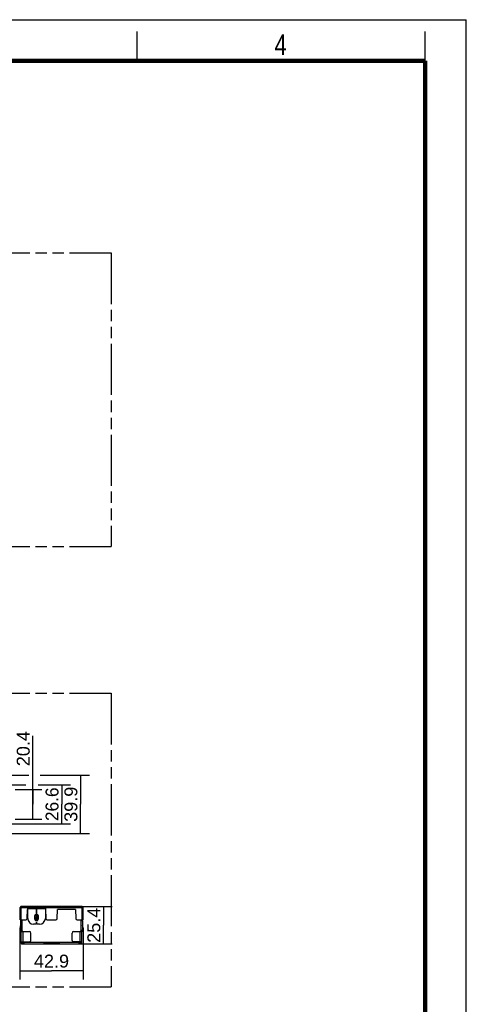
# Model space of a CAD drawing. Header units: millimetres. Extents: x 0 to 210, y 0 to 297.
# Tile 9 of 9: x 134 to 210, y 129 to 297. Entities that reach past the tile are written whole.
import ezdxf
from ezdxf.enums import TextEntityAlignment as Align

# ---------------------------------------------------------------- set-up
doc = ezdxf.new("R2010")
doc.units = ezdxf.units.MM
doc.header["$LTSCALE"] = 19.36
doc.linetypes.add('PHANTOM', pattern=[0.8, 0.45, -0.05, 0.1, -0.05, 0.1, -0.05])
doc.layers.get('0').update_dxf_attribs({"linetype": 'CONTINUOUS'})
doc.layers.add('DEFAULT_3', color=7, linetype='PHANTOM')
doc.layers.add('Z_DIM_2D', color=7, linetype='CONTINUOUS')
doc.styles.add('TEXTSTYLE_2', font='txt', dxfattribs={"width": 0.75})
doc.styles.add('TEXTSTYLE_3', font='helveticaneueltw1g-ltcn.otf')
doc.styles.add('TEXTSTYLE_4', font='tridonic-metric-print-light.otf')
doc.dimstyles.new('DIMSTYLE_1', dxfattribs={"dimtxt": 2.2, "dimasz": 3.5, "dimexe": 1.5, "dimexo": 0, "dimgap": 0.55, "dimtad": 1, "dimlfac": 4, "dimdsep": 46, "dimtxsty": 'TEXTSTYLE_3', "dimblk": '_FILLED', "dimblk1": '_FILLED', "dimblk2": '_FILLED', "dimcen": 0.09, "dimclrt": 5, "dimazin": 2, "dimtp": 0.3, "dimtm": 0.3, "dimtfac": 1, "dimtofl": 0, "dimtmove": 0, "dimatfit": 3, "dimldrblk": '_FILLED', "dimfxl": 0, "dimtolj": 1, "dimarcsym": 0})
doc.dimstyles.new('DIMSTYLE_2', dxfattribs={"dimtxt": 2.2, "dimasz": 3.5, "dimexe": 1.5, "dimexo": 0, "dimgap": 0.55, "dimtad": 1, "dimlfac": 4, "dimdsep": 46, "dimtxsty": 'TEXTSTYLE_3', "dimblk": '_FILLED', "dimblk1": '_FILLED', "dimblk2": '_FILLED', "dimcen": 0.09, "dimclrt": 5, "dimazin": 2, "dimtp": 0.2, "dimtm": 0.2, "dimtfac": 1, "dimtofl": 0, "dimtmove": 0, "dimatfit": 3, "dimldrblk": '_FILLED', "dimfxl": 0, "dimtolj": 1, "dimarcsym": 0})
doc.dimstyles.new('DIMSTYLE_3', dxfattribs={"dimtxt": 2.2, "dimasz": 3.5, "dimexe": 1.5, "dimexo": 0, "dimgap": 0.55, "dimtad": 1, "dimdec": 1, "dimlfac": 4, "dimdsep": 46, "dimtxsty": 'TEXTSTYLE_3', "dimblk": '_FILLED', "dimblk1": '_FILLED', "dimblk2": '_FILLED', "dimcen": 0.09, "dimclrt": 5, "dimadec": 1, "dimazin": 2, "dimtp": 0.2, "dimtm": 0.2, "dimtfac": 1, "dimtdec": 1, "dimtofl": 0, "dimtmove": 0, "dimatfit": 3, "dimldrblk": '_FILLED', "dimfxl": 0, "dimtolj": 1, "dimarcsym": 0})
doc.dimstyles.new('DIMSTYLE_8', dxfattribs={"dimtxt": 2.2, "dimasz": 3.5, "dimexe": 1.5, "dimexo": 0, "dimgap": 0.55, "dimtad": 1, "dimdec": 1, "dimlfac": 4, "dimdsep": 46, "dimtxsty": 'TEXTSTYLE_4', "dimblk": '_FILLED', "dimblk1": '_FILLED', "dimblk2": '_FILLED', "dimcen": 0.09, "dimclrt": 5, "dimadec": 1, "dimazin": 2, "dimtp": 0.2, "dimtm": 0.2, "dimtfac": 1, "dimtdec": 1, "dimtofl": 0, "dimtmove": 0, "dimatfit": 3, "dimldrblk": '_FILLED', "dimfxl": 0, "dimtolj": 1, "dimarcsym": 0})

# ---------------------------------------------------------------- blocks, each defined once
blk = doc.blocks.new('*D2')
at = {"layer": 'Z_DIM_2D', "color": 2, "linetype": 'Continuous', "transparency": 16777216}
for p, q in [((134.06, 142.36), (134.06, 133.53)), ((144.79, 142.36), (144.79, 133.53)), ((134.06, 135.03), (139.42, 135.03)), ((144.79, 135.03), (139.42, 135.03))]:
    blk.add_line(p, q, dxfattribs=at)
at = {"layer": 'Z_DIM_2D', "color": 5, "linetype": 'Continuous', "transparency": 16777216, "style": 'TEXTSTYLE_3'}
blk.add_text('42.9', height=2.2, dxfattribs=at).set_placement((139.42, 135.58), align=Align.CENTER)
blk = doc.blocks.new('_FILLED')
at = {"color": 0, "linetype": 'ByBlock'}
blk.add_solid([(0, 0), (-1, 0.125), (-1, -0.125)], dxfattribs=at)
blk = doc.blocks.new('_NONE')
blk = doc.blocks.new('*D3')
at = {"layer": 'Z_DIM_2D', "color": 2, "linetype": 'Continuous', "transparency": 16777216}
for p, q in [((144.61, 145.96), (149.77, 145.96)), ((148.27, 145.96), (148.27, 142.79)), ((148.27, 139.61), (148.27, 142.79)), ((144.17, 139.61), (149.77, 139.61))]:
    blk.add_line(p, q, dxfattribs=at)
at = {"layer": 'Z_DIM_2D', "color": 5, "linetype": 'Continuous', "transparency": 16777216, "style": 'TEXTSTYLE_3'}
blk.add_text('25.4', height=2.2, rotation=90, dxfattribs=at).set_placement((147.72, 142.79), align=Align.CENTER)
blk = doc.blocks.new('*D8')
at = {"layer": 'Z_DIM_2D', "color": 2, "linetype": 'Continuous', "transparency": 16777216}
for p, q in [((136.26, 163.38), (136.26, 175.04)), ((133.22, 165.93), (137.76, 165.93)), ((136.26, 165.93), (136.26, 163.38)), ((136.26, 160.84), (136.26, 163.38)), ((133.22, 160.84), (137.76, 160.84))]:
    blk.add_line(p, q, dxfattribs=at)
at = {"layer": 'Z_DIM_2D', "color": 5, "linetype": 'Continuous', "transparency": 16777216, "style": 'TEXTSTYLE_3'}
blk.add_text('20.4', height=2.2, rotation=90, dxfattribs=at).set_placement((135.71, 169.87))
blk = doc.blocks.new('*D16')
at = {"layer": 'Z_DIM_2D', "color": 2, "linetype": 'Continuous', "transparency": 16777216}
for p, q in [((121.09, 168.37), (135.55, 168.37)), ((137.5, 168.37), (145.87, 168.37)), ((144.37, 168.37), (144.37, 163.39)), ((144.37, 158.4), (144.37, 163.39)), ((121.09, 158.4), (145.87, 158.4))]:
    blk.add_line(p, q, dxfattribs=at)
at = {"layer": 'Z_DIM_2D', "color": 5, "linetype": 'Continuous', "transparency": 16777216, "style": 'TEXTSTYLE_3'}
blk.add_text('39.9', height=2.2, rotation=90, dxfattribs=at).set_placement((143.82, 163.39), align=Align.CENTER)
blk = doc.blocks.new('*D23')
at = {"layer": 'Z_DIM_2D', "color": 2, "linetype": 'Continuous', "transparency": 16777216}
for p, q in [((121.64, 166.71), (135.05, 166.71)), ((137.14, 166.71), (142.66, 166.71)), ((141.16, 166.71), (141.16, 163.39)), ((141.16, 160.06), (141.16, 163.39)), ((121.64, 160.06), (142.66, 160.06))]:
    blk.add_line(p, q, dxfattribs=at)
at = {"layer": 'Z_DIM_2D', "color": 5, "linetype": 'Continuous', "transparency": 16777216, "style": 'TEXTSTYLE_4'}
blk.add_text('26.6', height=2.2, rotation=90, dxfattribs=at).set_placement((140.61, 163.39), align=Align.CENTER)

msp = doc.modelspace()

# ---------------------------------------------------------------- linework, layer by layer
at = {"color": 2, "linetype": 'Continuous'}
for p, q in [((0, 297), (210, 297)), ((210, 0), (210, 297)), ((154, 290), (154, 295)), ((203, 290), (203, 295))]:
    msp.add_line(p, q, dxfattribs=at)
at = {"color": 7, "linetype": 'Continuous'}
for p, q in [((144.6344, 145.9628), (134.2144, 145.9628)), ((134.2144, 143.7128), (134.2144, 145.9627)), ((144.6344, 143.7128), (144.6344, 145.9627)), ((134.0869, 143.7128), (134.0869, 145.8353)), ((134.0869, 145.8353), (134.2119, 145.8353)), ((134.2119, 145.8353), (134.2119, 143.7128)), ((135.2842, 143.9291), (135.3432, 145.4628)), ((135.3432, 145.4628), (135.3744, 145.4628)), ((135.3744, 143.9628), (135.3744, 145.6628)), ((135.3744, 145.6628), (136.8719, 145.6628)), ((136.5869, 143.8128), (136.5869, 144.3778)), ((136.8719, 144.6653), (136.8719, 145.6628)), ((136.8769, 145.6628), (136.8769, 144.6653)), ((136.8769, 145.6628), (138.3744, 145.6628)), ((137.1619, 144.3778), (137.1619, 143.8128)), ((138.3744, 145.6628), (138.3744, 143.9628)), ((138.3744, 145.4628), (138.4057, 145.4628)), ((138.4057, 145.4628), (138.4646, 143.9291)), ((140.3842, 143.9291), (140.4432, 145.4628)), ((143.5057, 145.4628), (140.4432, 145.4628)), ((143.5057, 145.4628), (143.5646, 143.9291)), ((144.6369, 145.8353), (144.7619, 145.8353)), ((144.6369, 143.7128), (144.6369, 145.8353)), ((144.7619, 145.8353), (144.7619, 143.7128)), ((134.2119, 143.7128), (134.0869, 143.7128)), ((134.1369, 143.6128), (134.1369, 141.8628)), ((134.1369, 143.6128), (134.4619, 143.6128)), ((134.2144, 143.7128), (135.0594, 143.7128)), ((134.2869, 143.6128), (134.2869, 143.7128)), ((134.4119, 143.6378), (134.2869, 143.6378)), ((134.4119, 143.7128), (134.4119, 143.6128)), ((134.4369, 143.7128), (134.4369, 143.6378)), ((134.4369, 143.6378), (134.4619, 143.6378)), ((134.4619, 143.6378), (134.4619, 143.6128)), ((136.7994, 142.9628), (136.3744, 142.9628)), ((136.7994, 142.9628), (136.8744, 143.3128)), ((136.9307, 143.0503), (136.8182, 143.0503)), ((136.8744, 143.3128), (136.9494, 142.9628)), ((137.3744, 142.9628), (136.9494, 142.9628)), ((138.6894, 143.7128), (140.1594, 143.7128)), ((143.7894, 143.7128), (144.6344, 143.7128)), ((144.4119, 143.6378), (144.3869, 143.6378)), ((144.3869, 143.6378), (144.3869, 143.6128)), ((144.3869, 143.6128), (144.7119, 143.6128)), ((144.4119, 143.6378), (144.4119, 143.7128)), ((144.4369, 143.6128), (144.4369, 143.7128)), ((144.5619, 143.6378), (144.4369, 143.6378)), ((144.5619, 143.6128), (144.5619, 143.7128)), ((144.7619, 143.7128), (144.6369, 143.7128)), ((144.7119, 143.6128), (144.7119, 141.8628)), ((134.1369, 141.8628), (134.4619, 141.8628)), ((134.2869, 139.7378), (134.2869, 141.8628)), ((134.2869, 141.8378), (134.4119, 141.8378)), ((134.4119, 141.7253), (134.2869, 141.7253)), ((134.2869, 141.7128), (135.6619, 141.7128)), ((134.4119, 141.8628), (134.4119, 141.7128)), ((134.4369, 141.8378), (134.4369, 141.7128)), ((134.4619, 141.8378), (134.4369, 141.8378)), ((134.4619, 141.8628), (134.4619, 141.8378)), ((135.9119, 140.2128), (135.9119, 141.4628)), ((142.9369, 140.2128), (142.9369, 141.4628)), ((143.1869, 141.7128), (144.5619, 141.7128)), ((144.7119, 141.8628), (144.3869, 141.8628)), ((144.3869, 141.8628), (144.3869, 141.8378)), ((144.3869, 141.8378), (144.4119, 141.8378)), ((144.4119, 141.7128), (144.4119, 141.8378)), ((144.4369, 141.7128), (144.4369, 141.8628)), ((144.4369, 141.8378), (144.5619, 141.8378)), ((144.5619, 141.7378), (144.4369, 141.7378)), ((144.5619, 139.7378), (144.5619, 141.8628)), ((134.2869, 139.9628), (135.6619, 139.9628)), ((134.2869, 139.9378), (134.4119, 139.9378)), ((134.4119, 139.9628), (134.4119, 139.6128)), ((134.4119, 139.7378), (134.6744, 139.7378)), ((134.4119, 139.6128), (144.4369, 139.6128)), ((134.4369, 139.9628), (134.4369, 139.7628)), ((134.4369, 139.8878), (144.4119, 139.8878)), ((134.6744, 139.7628), (134.4369, 139.7628)), ((134.4369, 139.7378), (134.4369, 139.6128)), ((140.6619, 139.7628), (138.1869, 139.7628)), ((138.1869, 139.7378), (140.6619, 139.7378)), ((138.4244, 139.7628), (138.4244, 139.8878)), ((138.4244, 139.6128), (138.4244, 139.7378)), ((140.4244, 139.8878), (140.4244, 139.7628)), ((140.4244, 139.7378), (140.4244, 139.6128)), ((144.5619, 139.9628), (143.1869, 139.9628)), ((144.4119, 139.7628), (144.1744, 139.7628)), ((144.1744, 139.7378), (144.4369, 139.7378)), ((144.4119, 139.7628), (144.4119, 139.9628)), ((144.4119, 139.7378), (144.4119, 139.6128)), ((144.4369, 139.6128), (144.4369, 139.9628)), ((144.4369, 139.9378), (144.5619, 139.9378))]:
    msp.add_line(p, q, dxfattribs=at)
at = {"color": 9, "linetype": 'Continuous'}
for p, q in [((134.2144, 145.8353), (144.6344, 145.8353)), ((134.4369, 141.8628), (134.4369, 143.6128)), ((144.4119, 143.6128), (144.4119, 141.8628)), ((134.264, 141.7255), (134.264, 141.8628)), ((134.5869, 139.9628), (134.5869, 141.7128)), ((144.2619, 141.7128), (144.2619, 139.9628)), ((144.5848, 141.8628), (144.5847, 141.7288)), ((144.5847, 141.7288), (144.5848, 141.7255))]:
    msp.add_line(p, q, dxfattribs=at)
at = {"color": 7, "linetype": 'Continuous', "const_width": 0.7}
for points in [[(7, 290), (203, 290)], [(203, 7), (203, 290)]]:
    msp.add_lwpolyline(points, dxfattribs=at)
at = {"color": 7, "linetype": 'Continuous'}
for centre, radius in [((136.8744, 144.3778), 0.2687), ((136.8744, 144.3778), 0.1275), ((136.8744, 143.8128), 0.2687), ((136.8744, 143.8128), 0.1275)]:
    msp.add_circle(centre, radius, dxfattribs=at)
for centre, radius, start, end in [((134.2144, 145.8353), 0.1275, 90, 180), ((144.6344, 145.8353), 0.1275, 0, 90), ((136.8744, 144.3778), 0.2875, 90.49823, 180), ((136.8744, 144.3778), 0.2875, 0, 89.50177), ((135.1675, 142.3628), 1.1056, 158.865694, 201.134306), ((135.0594, 143.9378), 0.225, 270, 357.8), ((136.3744, 143.9628), 1, 180, 270), ((136.8744, 143.8128), 0.2875, 180, 360), ((137.3744, 143.9628), 1, 270, 360), ((138.6894, 143.9378), 0.225, 182.2, 270), ((140.1594, 143.9378), 0.225, 270, 357.8), ((143.7894, 143.9378), 0.225, 182.2, 270), ((143.6813, 142.3628), 1.1056, 338.865694, 21.134306), ((135.1675, 142.3628), 1.1056, 206.914855, 215.198921), ((134.1619, 141.6534), 0.125, 5.866487, 35.198921), ((135.6619, 141.4628), 0.25, 0, 90), ((143.1869, 141.4628), 0.25, 90, 180), ((144.6869, 141.6534), 0.125, 144.801079, 174.133513), ((143.6813, 142.3628), 1.1056, 324.801079, 333.085145), ((134.4119, 139.7378), 0.125, 180, 270), ((135.6619, 140.2128), 0.25, 270, 360), ((143.1869, 140.2128), 0.25, 180, 270), ((144.4369, 139.7378), 0.125, 270, 360)]:
    msp.add_arc(centre, radius, start, end, dxfattribs=at)
for centre, major_axis, start_param, end_param in [((134.6744, 139.7503), (0.1375, 0), -1.57079633, 1.57079633), ((134.6744, 139.7503), (0.0125, 0), -1.57079633, 1.57079633), ((138.1869, 139.7503), (0.1375, 0), 1.57079633, 4.71238898), ((138.1869, 139.7503), (0.0125, 0), 1.57079633, 4.71238898), ((140.6619, 139.7503), (0.1375, 0), -1.57079633, 1.57079633), ((140.6619, 139.7503), (0.0125, 0), -1.57079633, 1.57079633), ((144.1744, 139.7503), (0.1375, 0), 1.57079633, 4.71238898), ((144.1744, 139.7503), (0.0125, 0), 1.57079633, 4.71238898)]:
    msp.add_ellipse(centre, major_axis=major_axis, ratio=1, start_param=start_param, end_param=end_param, dxfattribs=at)
at = {"layer": 'DEFAULT_3', "color": 7, "linetype": 'PHANTOM'}
for p, q in [((49.555, 257.2916), (149.555, 257.2916)), ((149.555, 257.2916), (149.555, 207.2916)), ((49.555, 207.2916), (149.555, 207.2916)), ((49.555, 182.2916), (149.555, 182.2916)), ((149.555, 182.2916), (149.555, 132.2916)), ((49.555, 132.2916), (149.555, 132.2916))]:
    msp.add_line(p, q, dxfattribs=at)

# ---------------------------------------------------------------- texts
at = {"color": 5, "linetype": 'Continuous', "style": 'TEXTSTYLE_2', "width": 0.785714}
msp.add_text('4', height=3.5, dxfattribs=at).set_placement((177.3831, 290.9911))

# ---------------------------------------------------------------- dimensions: what is measured, and where the dimension line sits
at = {"layer": 'Z_DIM_2D', "color": 2, "linetype": 'Continuous'}
for base, p1, p2, angle, dimstyle, picture, middle in [((136.2551, 160.8354), (133.2163, 165.9336), (133.2163, 160.8354), 270, 'DIMSTYLE_3', '*D8', (136.2551, 172.4712)), ((144.3733, 168.3727), (121.0851, 158.3977), (121.0851, 168.3727), 90, 'DIMSTYLE_1', '*D16', (144.3733, 163.3853)), ((141.1596, 166.7102), (121.6413, 160.0602), (121.6413, 166.7102), 90, 'DIMSTYLE_8', '*D23', (141.1596, 163.3524)), ((148.2664, 145.9628), (144.1744, 139.6128), (144.6129, 145.9628), 90, 'DIMSTYLE_2', '*D3', (148.2664, 142.8042))]:
    dim = msp.add_linear_dim(base=base, p1=p1, p2=p2, angle=angle, dimstyle=dimstyle, override={"dimblk1": 'NONE', "dimblk2": 'NONE', "dimsah": 1}, dxfattribs=at)
    dim.commit()
    dim.dimension.update_dxf_attribs({"geometry": picture, "text_midpoint": middle, "dimtype": 160})
dim = msp.add_linear_dim(base=(144.7869, 135.0305), p1=(134.0619, 142.3628), p2=(144.7869, 142.3628), dimstyle='DIMSTYLE_1', override={"dimblk1": 'NONE', "dimblk2": 'NONE', "dimsah": 1}, dxfattribs=at)
dim.commit()
dim.dimension.update_dxf_attribs({"geometry": '*D2', "text_midpoint": (139.4121, 135.0305), "dimtype": 160})

doc.saveas('drawing.dxf')
